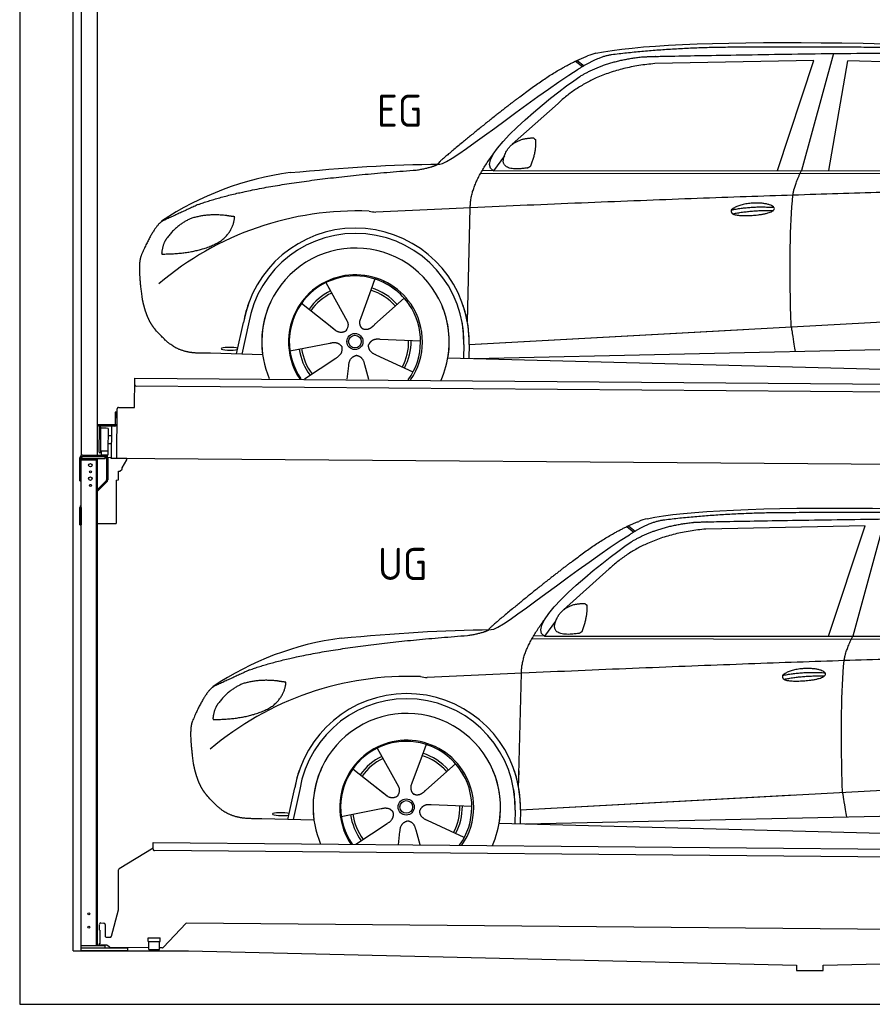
# Model space of a CAD drawing. Header units: millimetres. Extents: x -411 to 6777, y 0 to 6377.
# Tile 1 of 6: x 0 to 3183, y 0 to 3675. Entities that reach past the tile are written whole.
import ezdxf

# ---------------------------------------------------------------- set-up
doc = ezdxf.new("R2010")
doc.units = ezdxf.units.MM
for name, color, linetype, lineweight in [('car', 10, 'Continuous', 25), ('Gebäude', 7, 'Continuous', 25), ('Logo', 7, 'Continuous', 25), ('Plattform', 7, 'Continuous', 25), ('Ständer hinten', 7, 'Continuous', 25)]:
    doc.layers.add(name, color=color, linetype=linetype, lineweight=lineweight)
doc.styles.get("Standard").update_dxf_attribs({"font": 'ISOCP.SHX'})

# ---------------------------------------------------------------- blocks, each defined once
blk = doc.blocks.new('UG Plattfrom Gl550')
at = {"layer": 'Plattform'}
for p, q in [((498.1, 578.8), (498.2, 597.8)), ((498.2, 597.8), (498.3, 603.8)), ((498.3, 603.8), (5435.1, 560.7)), ((371.8, 506.3), (498.1, 583.5)), ((5429.8, 530.7), (503, 573.7)), ((368.7, 352.3), (369.4, 502.1)), ((342.2, 253.9), (368.7, 352.3)), ((297.4, 276.5), (297.6, 298.5)), ((302.6, 303.5), (314.6, 303.4)), ((319.6, 298.3), (319.2, 255.3)), ((621.4, 302.7), (535.3, 212)), ((5347, 261.5), (621.4, 302.7)), ((297.4, 276.5), (299.7, 276.5)), ((299.7, 276.5), (299.3, 225.5)), ((296.9, 220.5), (297, 225.5)), ((325.2, 220.3), (296.9, 220.5)), ((299.3, 225.5), (297, 225.5)), ((324.2, 250.3), (337.3, 250.2)), ((479.6, 234.9), (479.7, 247.9)), ((479.6, 234.9), (524.6, 234.5)), ((479.7, 247.9), (524.7, 247.5)), ((481.8, 204.9), (482.1, 234.9)), ((521.8, 204.6), (522.1, 234.6)), ((524.6, 234.5), (524.7, 247.5)), ((335.5, 213.3), (328.3, 219.2)), ((481.8, 210.9), (338.6, 212.2)), ((481.8, 204.9), (521.8, 204.6)), ((531.7, 210.5), (521.8, 210.6))]:
    blk.add_line(p, q, dxfattribs=at)
for centre, start, end in [((503.1, 578.7), 179.5, 269.5), ((374.4, 502.1), 121.4261, 179.5), ((302.6, 298.5), 89.5, 179.5), ((314.6, 298.4), 359.5, 89.5), ((324.2, 255.3), 179.5, 269.5), ((337.4, 255.2), 269.5, 344.9258), ((325.1, 215.3), 50.8402, 89.5), ((338.6, 217.2), 230.8402, 269.5), ((531.7, 215.5), 269.5, 316.4902)]:
    blk.add_arc(centre, 5, start, end, dxfattribs=at)
blk = doc.blocks.new('Palette EG Gl550')
at = {"layer": 'Plattform'}
for p, q in [((428.6, 2227), (429.5, 2337)), ((429.5, 2337), (5467.3, 2298)), ((5462.1, 2268), (434.2, 2307)), ((356.5, 2210.3), (356.1, 2164.3)), ((363.5, 2210.2), (356.5, 2210.3)), ((358.1, 2163.3), (358.5, 2210.3)), ((362.6, 2037.5), (363.6, 2222.5)), ((368.6, 2227.5), (428.6, 2227)), ((354.1, 2162.3), (292.8, 2162.8)), ((293.1, 2162.8), (293.1, 2157.8)), ((293.1, 2160.8), (355.1, 2160.3)), ((355.1, 2157.3), (293.1, 2157.8)), ((297.3, 2060.5), (298, 2154.5)), ((302, 2154.5), (301.3, 2060.5)), ((330, 2149.4), (329.3, 2065.2)), ((342.6, 2157.4), (341.7, 2037.7)), ((355.1, 2157.3), (355.1, 2160.3)), ((363.1, 2163.2), (358.1, 2163.3)), ((358.2, 2163.3), (363.1, 2163.2)), ((342.3, 2121.9), (329.8, 2122.3)), ((328.9, 2065), (303.9, 2065)), ((303.9, 2065), (303.9, 2050)), ((328.9, 2065), (303.9, 2065)), ((303.9, 2065), (303.9, 2050)), ((328.9, 2065), (328.9, 2050)), ((328.9, 2065), (328.9, 2050)), ((342.1, 2091.7), (329.5, 2091.8)), ((303.9, 2050), (328.9, 2050)), ((328.9, 2050), (303.9, 2050)), ((5465, 1998), (341.7, 2037.7))]:
    blk.add_line(p, q, dxfattribs=at)
for centre, radius, start, end in [((434.3, 2312), 5, 179.556, 269.556), ((368.6, 2222.5), 5, 89.556, 179.556), ((300, 2154.5), 2, 359.3444, 179.3444), ((302.4, 2150.4), 0.4, 179.3444, 271.7264), ((313.4, 1823.4), 326.8, 87.1681, 91.938), ((329.6, 2149.4), 0.4, 359.3444, 86.9565), ((354.1, 2164.3), 2.01, 269.7445, 359.3674), ((355.1, 2163.3), 3, 269.7663, 359.5554), ((355.1, 2163.3), 6, 269.556, 359.556), ((355.1, 2163.3), 6, 269.5566, 359.5553), ((299.3, 2060.5), 2, 179.3444, 359.3444), ((301.7, 2064.6), 0.4, 86.9623, 179.3444), ((302.7, 2073.3), 8.39, 263.3001, 278.0521), ((328.9, 2065.2), 0.4, 267.6536, 359.3444)]:
    blk.add_arc(centre, radius, start, end, dxfattribs=at)
blk = doc.blocks.new('Ständer hinten')
at = {"layer": 'Ständer hinten'}
for p, q in [((229.9, 5062), (229.9, 2048.6)), ((229.9, 5062), (289.9, 5062)), ((289.9, 2050), (289.9, 5062)), ((289.9, 4942), (312.9, 4942)), ((312.9, 4942), (312.9, 4490.7)), ((230, 2040), (230, 2037)), ((230, 2037), (318.9, 2037)), ((318.9, 2045), (235, 2045)), ((318.9, 2045), (318.9, 2037))]:
    blk.add_line(p, q, dxfattribs=at)
blk = doc.blocks.new('Car_EG')
at = {"layer": 'car'}
for p, q in [((3037.9, 3548.8), (2918.5, 3111.9)), ((2075.4, 3520.6), (2101.4, 3500.1)), ((2081.3, 3523.3), (2106.7, 3503.2)), ((2964.5, 3523), (2370.7, 3511.1)), ((2828.5, 3111.9), (2964.5, 3523)), ((3020.2, 3112), (3091, 3521.1)), ((3792.6, 3504.8), (3091, 3521.1)), ((2009.8, 3362.5), (1839, 3210.1)), ((1809.4, 3167), (1768.3, 3111.3)), ((1721.3, 3102.4), (4364.6, 3099.2)), ((1768.3, 3111.3), (1727, 3112.4)), ((1768.3, 3111.3), (4420.2, 3112.7)), ((1671.2, 2547.6), (1682.3, 2973.1)), ((1143.3, 2693.6), (1160.5, 2662.6)), ((1143.5, 2693.6), (1222.8, 2549.9)), ((1325.6, 2707.3), (1310.5, 2665.6)), ((1310.5, 2665.6), (1273.2, 2562.5)), ((1052.3, 2616.4), (1171, 2522.3)), ((1435.9, 2635.1), (1325, 2537)), ((1671.2, 2547.6), (1672.8, 2608.3)), ((810, 2427.3), (835.6, 2544.9)), ((854.1, 2539.5), (829.5, 2426.7)), ((1133.8, 2551.8), (1180.1, 2515.1)), ((1273.2, 2562.5), (1269.4, 2552.2)), ((1677.7, 2463), (3547.7, 2565.1)), ((1677.7, 2463), (2701.8, 2519)), ((1009, 2438.8), (1157.7, 2467.7)), ((1496.5, 2475.5), (1345.2, 2481.8)), ((1658.1, 2462.4), (1656.8, 2412)), ((1677.7, 2463), (1676.5, 2411.5)), ((907, 2424.7), (712.8, 2429.9)), ((1697, 2410.9), (3582.9, 2452.3)), ((1063.5, 2334.5), (1180.5, 2412.2)), ((1468.3, 2359.5), (1331, 2423.5)), ((1598.6, 2413.5), (3647.1, 2360.1)), ((1222.2, 2333.1), (1228.3, 2382.6)), ((1303.4, 2332.4), (1288.2, 2387.1))]:
    blk.add_line(p, q, dxfattribs=at)
for radius in [30.1, 23.6]:
    blk.add_circle((1251.5, 2473.8), radius, dxfattribs=at)
for centre, radius, start, end in [((2188.5, 3379.2), 174.5, 102.3489, 113.0153), ((1156.1, 1991.5), 1122.3, 97.5147, 123.9129), ((1259.2, 1820.1), 1141.2, 87.724, 130.3913), ((1332, 3074.5), 117.4, 256.4608, 268.6636), ((1253.6, 2472.9), 424.2, 10.1481, 170.2223), ((1253.4, 2472.7), 404.8, 358.5419, 170.499), ((1253.6, 2472.9), 350, 350.2258, 187.9239), ((1253.6, 2472.9), 250, 34.003, 143.5989), ((1251.5, 2473.8), 245, 51.7123, 188.2101), ((1251.5, 2473.8), 245, 30.221, 72.4019), ((1251.5, 2473.8), 209.6, 115.7372, 144.8747), ((1251.5, 2473.8), 200.6, 115.5705, 145.0215), ((1251.5, 2473.8), 200.6, 41.1155, 72.9111), ((1251.5, 2473.8), 209.6, 41.1302, 72.8747), ((1253.6, 2472.9), 424.2, 158.9384, 170.2223), ((1253.6, 2472.9), 350, 154.4856, 203.0931), ((1253.6, 2472.9), 350, 154.4856, 157.347), ((1253.6, 2472.9), 250, 143.5989, 213.5789), ((1251.5, 2473.8), 245, 144.4019, 214.6129), ((1253.6, 2472.9), 250, 143.5989, 147.9713), ((1251.5, 2473.8), 245, 143.0042, 147.4925), ((1251.5, 2473.8), 200.6, 41.1155, 44.3784), ((1251.5, 2473.8), 245, 324.3871, 34.5977), ((1253.6, 2472.9), 250, 325.4211, 34.003), ((1253.6, 2472.9), 250, 29.7422, 34.003), ((1253.6, 2472.9), 350, 350.2258, 23.1163), ((1253.6, 2472.9), 424.2, 358.6661, 18.6635), ((1253.6, 2472.9), 350, 335.9069, 11.3993), ((1253.6, 2472.9), 404.6, 358.5068, 9.6777), ((1253.6, 2472.9), 424.2, 358.6661, 9.1695), ((1251.5, 2473.8), 200.6, 331.5904, 1.0215), ((1251.5, 2473.8), 209.6, 331.7372, 0.8747), ((1251.5, 2473.8), 209.6, 187.7372, 216.8747), ((1251.5, 2473.8), 200.6, 187.5904, 217.0215)]:
    blk.add_arc(centre, radius, start, end, dxfattribs=at)
blk.add_ellipse((785.5, 2446.9), major_axis=(33.6, -0.3), ratio=0.157274, start_param=0.513473, end_param=5.704241, dxfattribs=at)
for points, degree in [([(2151.2, 3549.7), (2438.8, 3611.3), (3323.8, 3598), (4495.8, 3534.7)], 3), ([(2681.9, 3572.1), (2439, 3572), (2209.6, 3544.1)], 2), ([(3646, 3557.4), (3297.8, 3576.8), (2681.9, 3572.1)], 2), ([(1866.9, 3386.8), (2008, 3497.1), (2120.2, 3539.8)], 2), ([(2209.6, 3544.1), (2153.4, 3535.1), (2085, 3489.8)], 2), ([(2091.3, 3463.1), (2185.1, 3520.8), (2320.7, 3536)], 2), ([(2370.7, 3511.1), (2146.6, 3491.8), (2009.8, 3362.5)], 2), ([(1568.6, 3135.8), (1604.3, 3132), (1906.5, 3380.9), (2085, 3489.8)], 3), ([(1768.3, 3111.3), (1685.3, 3151.4), (1979.2, 3387.7), (2091.3, 3463.1)], 3), ([(1866.9, 3386.8), (1785.8, 3326.3), (1683.4, 3242.9), (1554.1, 3137.7), (1560, 3135.7)], 4), ([(1817.6, 3184.6), (1834.1, 3214.9), (1876.9, 3229)], 2), ([(1876.9, 3229), (1905.6, 3234.7), (1918.5, 3233.5)], 2), ([(1908.1, 3129.4), (1929.6, 3182.4), (1927, 3227.3)], 2), ([(1918.5, 3233.5), (1924.5, 3227.4), (1927, 3227.3)], 2), ([(1682.3, 2973.1), (1679.9, 3056.7), (1768.8, 3174)], 2), ([(1894.6, 3121.7), (1772.4, 3103), (1817.6, 3184.6)], 2), ([(1009.4, 3104.2), (1205.7, 3122.1), (1390.9, 3135.2), (1568.6, 3135.8)], 3), ([(1480.7, 3113.9), (1533.9, 3121.8), (1559.7, 3134.7)], 2), ([(1894.6, 3121.7), (1900.7, 3123.5), (1908.1, 3129.4)], 2), ([(667.1, 2985.4), (903.7, 3072), (1480.7, 3113.9)], 2), ([(2886.6, 3020), (2889.7, 3051), (2918.5, 3111.9)], 2), ([(4638.8, 3041), (3762.4, 3069.4), (1329.3, 2957.2)], 2), ([(667.1, 2985.4), (532.9, 2923.5)], 1), ([(770, 2944.2), (702.5, 2951.9), (643.1, 2934.4)], 2), ([(802.6, 2939.5), (784.9, 2941.6), (770, 2944.2)], 2), ([(2656.5, 2964.7), (2732, 2980.9), (2815.5, 2974.4)], 2), ([(2661.4, 2950.8), (2735.6, 2964.7), (2813.5, 2963.3)], 2), ([(532.9, 2923.5), (498.2, 2900.8), (453.2, 2793.7)], 2), ([(643.1, 2934.4), (590.8, 2913.7), (552.7, 2863.7)], 2), ([(752.9, 2850.7), (798.9, 2887.7), (802.6, 2939.5)], 2), ([(552.7, 2863.7), (534.5, 2843.9), (529.7, 2802.6)], 2), ([(531, 2800.3), (675.7, 2800.9), (752.9, 2850.7)], 2), ([(453.2, 2793.7), (446.7, 2777.8), (444.7, 2749.3), (445.7, 2716.9), (456.9, 2633.7)], 4), ([(529.7, 2802.6), (533.1, 2802.5), (531, 2800.3)], 2), ([(1171, 2522.3), (1194.3, 2500.4), (1217.6, 2513.8)], 2), ([(1157.7, 2467.7), (1188.4, 2476.4), (1203, 2453.9)], 2), ([(1345.2, 2481.8), (1313.5, 2485.8), (1302.5, 2461.3)], 2), ([(1180.5, 2412.2), (1208.5, 2427.6), (1203, 2453.9)], 2), ([(1331, 2423.5), (1301, 2434.5), (1302.5, 2461.3)], 2), ([(1228.3, 2382.6), (1229.5, 2414.6), (1255.5, 2421.5)], 2), ([(1288.2, 2387.1), (1282.2, 2418.5), (1255.5, 2421.5)], 2)]:
    blk.add_open_spline(points, degree=degree, dxfattribs=at)
for points, degree, knots in [([(2320.7, 3536), (2347.3, 3538), (2486.7, 3539.9), (3508.2, 3560), (4128.4, 3553.6), (4583.8, 3381), (4560.1, 3207.3)], 4, [0.0821318, 0.0821318, 0.0821318, 0.0821318, 0.0821318, 0.258851, 0.508851, 1, 1, 1, 1, 1]), ([(2880.4, 2528.7), (2879.9, 2542.3), (2879.5, 2555.6), (2879.1, 2568.8), (2873.5, 2758.7), (2876, 2909.1), (2886.6, 3020)], 3, [0, 0, 0, 0, 0.064923, 0.064923, 0.064923, 1, 1, 1, 1]), ([(2656.5, 2964.7), (2660.7, 2969.8), (2681.9, 2985.9), (2764.7, 3005.3), (2879.8, 2968.1), (2770.8, 2940.5), (2686, 2941.9), (2651.7, 2945.8), (2656.5, 2964.7)], 5, [0, 0, 0, 0, 0, 0, 0.300106, 0.500106, 0.700106, 1, 1, 1, 1, 1, 1]), ([(456.9, 2633.7), (457.7, 2629.5), (458.6, 2625.3), (459.5, 2621.1), (460.5, 2617.1), (464, 2602.3), (468, 2588.6), (472.4, 2576.1), (477.3, 2564.8)], 4, [0.4914944, 0.4914944, 0.4914944, 0.4914944, 0.4914944, 0.5422469, 0.5422469, 0.5422469, 0.5422469, 0.728655, 0.728655, 0.728655, 0.728655, 0.728655]), ([(476.9, 2565.5), (478.3, 2562.3), (479.7, 2559.2), (481.1, 2556.2), (482.6, 2553.3), (488.2, 2542.2), (494.2, 2532.8), (500.4, 2524.9), (506.9, 2517.4)], 4, [0.7288005, 0.7288005, 0.7288005, 0.7288005, 0.7288005, 0.7843928, 0.7843928, 0.7843928, 0.7843928, 1, 1, 1, 1, 1]), ([(1222.8, 2549.9), (1224.5, 2545.8), (1225.5, 2541.8), (1225.8, 2537.9), (1226.4, 2529.3), (1223.7, 2521.3), (1217.6, 2513.8)], 3, [0.2167758, 0.2167758, 0.2167758, 0.2167758, 0.4600873, 0.4600873, 0.4600873, 1, 1, 1, 1]), ([(1269.4, 2552.2), (1268.8, 2549), (1268.5, 2546), (1268.6, 2543.1), (1269, 2540.3), (1269.7, 2534.5), (1271.7, 2529.2), (1275.3, 2524.6), (1280.2, 2521.6)], 4, [0.3191838, 0.3191838, 0.3191838, 0.3191838, 0.3191838, 0.5438253, 0.5438253, 0.5438253, 0.5438253, 1, 1, 1, 1, 1]), ([(1325, 2537), (1325, 2537), (1325, 2537), (1325, 2537), (1325, 2537), (1315.9, 2527.3), (1305.2, 2517.4), (1290.9, 2515), (1280.2, 2521.6)], 4, [-0.000003, -0.000003, -0.000003, -0.000003, -0.000003, 0, 0, 0, 0, 1, 1, 1, 1, 1]), ([(712.8, 2429.9), (688.1, 2430.6), (632.5, 2427), (596.4, 2440.9), (552.8, 2466), (506.9, 2517.4)], 4, [0, 0, 0, 0, 0, 0.597866, 1, 1, 1, 1, 1]), ([(2880.4, 2528.7), (2881, 2524), (2881.7, 2519.5), (2882.4, 2515.2), (2883, 2511.2), (2883.5, 2507.3), (2884.1, 2503.5), (2888.6, 2473.3), (2892.2, 2451.2), (2894.7, 2437.2)], 3, [-0.000011, -0.000011, -0.000011, -0.000011, 0.107576, 0.107576, 0.107576, 0.206414, 0.206414, 0.206414, 1, 1, 1, 1])]:
    blk.add_open_spline(points, degree=degree, knots=knots, dxfattribs=at)
blk = doc.blocks.new('Car_147')
at = {"layer": 'car'}
for p, q in [((3229.2, 1811.5), (3109.9, 1374.6)), ((2266.8, 1783.3), (2292.7, 1762.8)), ((2272.6, 1786), (2298, 1765.9)), ((3155.8, 1785.7), (2562, 1773.8)), ((3019.9, 1374.6), (3155.8, 1785.7)), ((2201.2, 1625.2), (2030.4, 1472.8)), ((2000.7, 1429.7), (1959.6, 1374)), ((1912.6, 1365.1), (4556, 1361.9)), ((1959.6, 1374), (1918.4, 1375.1)), ((1959.6, 1374), (4611.6, 1375.4)), ((1862.5, 810.3), (1873.6, 1235.8)), ((1334.7, 956.3), (1351.9, 925.3)), ((1334.8, 956.3), (1414.2, 812.6)), ((1517, 970), (1501.9, 928.3)), ((1501.9, 928.3), (1464.5, 825.2)), ((1627.3, 897.8), (1516.3, 799.7)), ((1243.7, 879.1), (1362.3, 785)), ((1862.5, 810.3), (1864.1, 871)), ((1325.2, 814.5), (1371.4, 777.8)), ((1464.5, 825.2), (1460.7, 814.9)), ((1869, 725.7), (3739, 827.8)), ((1001.4, 690), (1027, 807.6)), ((1045.5, 802.2), (1020.9, 689.4)), ((1869, 725.7), (2893.1, 781.7)), ((1687.9, 738.2), (1536.6, 744.5)), ((1200.4, 701.5), (1349, 730.4)), ((1849.4, 725.1), (1848.1, 674.7)), ((1869, 725.7), (1867.8, 674.2)), ((1888.4, 673.6), (3774.2, 715)), ((1098.3, 687.4), (904.1, 692.6)), ((1254.9, 597.2), (1371.8, 674.9)), ((1659.6, 622.2), (1522.4, 686.2)), ((1789.9, 676.2), (3838.5, 622.8)), ((1413.6, 595.8), (1419.7, 645.3)), ((1494.8, 595.1), (1479.5, 649.8))]:
    blk.add_line(p, q, dxfattribs=at)
for radius in [30.1, 23.6]:
    blk.add_circle((1442.9, 736.5), radius, dxfattribs=at)
for centre, radius, start, end in [((2379.8, 1641.9), 174.5, 102.3489, 113.0153), ((1347.5, 254.1), 1122.3, 97.5147, 123.9129), ((1450.6, 82.8), 1141.2, 87.724, 130.3913), ((1523.4, 1337.2), 117.4, 256.4608, 268.6636), ((1445, 735.6), 424.2, 10.1481, 170.2223), ((1444.7, 735.4), 404.8, 358.5419, 170.499), ((1445, 735.6), 350, 350.2258, 187.9239), ((1442.9, 736.5), 245, 51.7123, 188.2101), ((1445, 735.6), 250, 34.003, 143.5989), ((1442.9, 736.5), 245, 30.221, 72.4019), ((1442.9, 736.5), 209.6, 115.7372, 144.8747), ((1442.9, 736.5), 200.6, 41.1155, 72.9111), ((1442.9, 736.5), 209.6, 41.1302, 72.8747), ((1445, 735.6), 424.2, 158.9384, 170.2223), ((1445, 735.6), 350, 154.4856, 203.0931), ((1445, 735.6), 350, 154.4856, 157.347), ((1445, 735.6), 250, 143.5989, 213.5789), ((1445, 735.6), 250, 143.5989, 147.9713), ((1442.9, 736.5), 245, 143.0042, 147.4925), ((1442.9, 736.5), 200.6, 115.5705, 145.0215), ((1442.9, 736.5), 245, 144.4019, 214.6129), ((1442.9, 736.5), 200.6, 41.1155, 44.3784), ((1442.9, 736.5), 245, 324.3871, 34.5977), ((1445, 735.6), 250, 325.4211, 34.003), ((1445, 735.6), 250, 29.7422, 34.003), ((1445, 735.6), 350, 350.2258, 23.1163), ((1445, 735.6), 424.2, 358.6661, 18.6635), ((1445, 735.6), 350, 335.9069, 11.3993), ((1445, 735.6), 404.6, 358.5068, 9.6777), ((1445, 735.6), 424.2, 358.6661, 9.1695), ((1442.9, 736.5), 200.6, 331.5904, 1.0215), ((1442.9, 736.5), 209.6, 331.7372, 0.8747), ((1442.9, 736.5), 209.6, 187.7372, 216.8747), ((1442.9, 736.5), 200.6, 187.5904, 217.0215)]:
    blk.add_arc(centre, radius, start, end, dxfattribs=at)
blk.add_ellipse((976.9, 709.6), major_axis=(33.6, -0.3), ratio=0.157274, start_param=0.513473, end_param=5.704241, dxfattribs=at)
for points, degree in [([(2342.5, 1812.4), (2630.1, 1874), (3515.1, 1860.7), (4687.1, 1797.4)], 3), ([(2058.2, 1649.5), (2199.3, 1759.8), (2311.6, 1802.5)], 2), ([(2401, 1806.8), (2344.7, 1797.8), (2276.3, 1752.5)], 2), ([(2873.2, 1834.8), (2630.4, 1834.7), (2401, 1806.8)], 2), ([(3837.4, 1820.1), (3489.2, 1839.5), (2873.2, 1834.8)], 2), ([(2562, 1773.8), (2337.9, 1754.5), (2201.2, 1625.2)], 2), ([(2282.7, 1725.8), (2376.5, 1783.5), (2512.1, 1798.7)], 2), ([(1760, 1398.5), (1795.6, 1394.7), (2097.9, 1643.6), (2276.3, 1752.5)], 3), ([(1959.6, 1374), (1876.6, 1414.1), (2170.6, 1650.4), (2282.7, 1725.8)], 3), ([(2058.2, 1649.5), (1977.1, 1589), (1874.8, 1505.6), (1745.4, 1400.4), (1751.4, 1398.4)], 4), ([(2009, 1447.3), (2025.5, 1477.6), (2068.2, 1491.7)], 2), ([(2068.2, 1491.7), (2096.9, 1497.4), (2109.8, 1496.2)], 2), ([(2099.5, 1392.1), (2120.9, 1445.1), (2118.3, 1490)], 2), ([(2109.8, 1496.2), (2115.9, 1490.1), (2118.3, 1490)], 2), ([(1873.6, 1235.8), (1871.3, 1319.4), (1960.2, 1436.7)], 2), ([(2086, 1384.4), (1963.8, 1365.7), (2009, 1447.3)], 2), ([(1200.7, 1366.9), (1397, 1384.8), (1582.2, 1397.9), (1760, 1398.5)], 3), ([(1672.1, 1376.6), (1725.2, 1384.5), (1751.1, 1397.4)], 2), ([(858.5, 1248.1), (1095.1, 1334.7), (1672.1, 1376.6)], 2), ([(2086, 1384.4), (2092, 1386.2), (2099.5, 1392.1)], 2), ([(3077.9, 1282.7), (3081.1, 1313.7), (3109.9, 1374.6)], 2), ([(4830.2, 1303.7), (3953.8, 1332.1), (1520.6, 1219.9)], 2), ([(858.5, 1248.1), (724.2, 1186.2)], 1), ([(2847.8, 1227.4), (2923.4, 1243.6), (3006.8, 1237.1)], 2), ([(2852.8, 1213.5), (2926.9, 1227.4), (3004.8, 1226)], 2), ([(724.2, 1186.2), (689.6, 1163.5), (644.6, 1056.4)], 2), ([(834.4, 1197.1), (782.1, 1176.4), (744.1, 1126.4)], 2), ([(961.4, 1206.9), (893.8, 1214.6), (834.4, 1197.1)], 2), ([(944.2, 1113.4), (990.3, 1150.4), (994, 1202.2)], 2), ([(994, 1202.2), (976.3, 1204.3), (961.4, 1206.9)], 2), ([(744.1, 1126.4), (725.8, 1106.6), (721.1, 1065.3)], 2), ([(722.4, 1063), (867.1, 1063.6), (944.2, 1113.4)], 2), ([(644.6, 1056.4), (638.1, 1040.5), (636, 1012), (637.1, 979.6), (648.2, 896.4)], 4), ([(721.1, 1065.3), (724.5, 1065.2), (722.4, 1063)], 2), ([(1362.3, 785), (1385.6, 763.1), (1409, 776.5)], 2), ([(1536.6, 744.5), (1504.9, 748.5), (1493.9, 724)], 2), ([(1349, 730.4), (1379.8, 739.1), (1394.4, 716.6)], 2), ([(1371.8, 674.9), (1399.8, 690.3), (1394.4, 716.6)], 2), ([(1522.4, 686.2), (1492.4, 697.2), (1493.9, 724)], 2), ([(1419.7, 645.3), (1420.9, 677.3), (1446.8, 684.2)], 2), ([(1479.5, 649.8), (1473.5, 681.2), (1446.8, 684.2)], 2)]:
    blk.add_open_spline(points, degree=degree, dxfattribs=at)
for points, degree, knots in [([(2512.1, 1798.7), (2538.6, 1800.7), (2678.1, 1802.6), (3699.5, 1822.7), (4319.8, 1816.3), (4775.2, 1643.7), (4751.5, 1470)], 4, [0.0821318, 0.0821318, 0.0821318, 0.0821318, 0.0821318, 0.258851, 0.508851, 1, 1, 1, 1, 1]), ([(2847.8, 1227.4), (2852.1, 1232.5), (2873.2, 1248.6), (2956.1, 1268), (3071.1, 1230.8), (2962.2, 1203.2), (2877.4, 1204.6), (2843.1, 1208.5), (2847.8, 1227.4)], 5, [0, 0, 0, 0, 0, 0, 0.300106, 0.500106, 0.700106, 1, 1, 1, 1, 1, 1]), ([(3071.7, 791.4), (3071.2, 805), (3070.8, 818.3), (3070.4, 831.5), (3064.8, 1021.4), (3067.3, 1171.8), (3077.9, 1282.7)], 3, [0, 0, 0, 0, 0.064923, 0.064923, 0.064923, 1, 1, 1, 1]), ([(648.2, 896.4), (649.1, 892.2), (650, 888), (650.9, 883.8), (651.9, 879.8), (655.4, 865), (659.4, 851.3), (663.8, 838.8), (668.6, 827.5)], 4, [0.4914944, 0.4914944, 0.4914944, 0.4914944, 0.4914944, 0.5422469, 0.5422469, 0.5422469, 0.5422469, 0.728655, 0.728655, 0.728655, 0.728655, 0.728655]), ([(668.3, 828.2), (669.7, 825), (671.1, 821.9), (672.5, 818.9), (673.9, 816), (679.6, 804.9), (685.5, 795.5), (691.8, 787.6), (698.3, 780.1)], 4, [0.7288005, 0.7288005, 0.7288005, 0.7288005, 0.7288005, 0.7843928, 0.7843928, 0.7843928, 0.7843928, 1, 1, 1, 1, 1]), ([(1414.2, 812.6), (1415.9, 808.5), (1416.8, 804.5), (1417.1, 800.6), (1417.8, 792), (1415.1, 784), (1409, 776.5)], 3, [0.2167758, 0.2167758, 0.2167758, 0.2167758, 0.4600873, 0.4600873, 0.4600873, 1, 1, 1, 1]), ([(1460.7, 814.9), (1460.2, 811.7), (1459.9, 808.7), (1460, 805.8), (1460.3, 803), (1461.1, 797.2), (1463.1, 791.9), (1466.6, 787.3), (1471.5, 784.3)], 4, [0.3191838, 0.3191838, 0.3191838, 0.3191838, 0.3191838, 0.5438253, 0.5438253, 0.5438253, 0.5438253, 1, 1, 1, 1, 1]), ([(904.1, 692.6), (879.5, 693.3), (823.8, 689.7), (787.8, 703.6), (744.1, 728.7), (698.3, 780.1)], 4, [0, 0, 0, 0, 0, 0.597866, 1, 1, 1, 1, 1]), ([(1516.3, 799.7), (1516.3, 799.7), (1516.3, 799.7), (1516.3, 799.7), (1516.3, 799.7), (1507.2, 790), (1496.6, 780.1), (1482.3, 777.7), (1471.5, 784.3)], 4, [-0.000003, -0.000003, -0.000003, -0.000003, -0.000003, 0, 0, 0, 0, 1, 1, 1, 1, 1]), ([(3071.7, 791.4), (3072.4, 786.7), (3073.1, 782.2), (3073.7, 777.9), (3074.3, 773.9), (3074.9, 770), (3075.5, 766.2), (3080, 736), (3083.5, 713.9), (3086, 699.9)], 3, [-0.000011, -0.000011, -0.000011, -0.000011, 0.107576, 0.107576, 0.107576, 0.206414, 0.206414, 0.206414, 1, 1, 1, 1])]:
    blk.add_open_spline(points, degree=degree, knots=knots, dxfattribs=at)
blk = doc.blocks.new('Ständer_hinten_GT185')
at = {"layer": 'Ständer hinten'}
for p, q in [((225, 1954), (225, 2040)), ((230, 200), (230, 2040)), ((319, 2037), (230, 2037)), ((230, 2032), (290, 2032)), ((235, 2050), (319, 2050)), ((319, 2045), (235, 2045)), ((285, 2032), (285, 218)), ((290, 218), (290, 2037)), ((319, 2037), (319, 2045)), ((324, 2040), (324, 1957.2)), ((329, 2040), (328.9, 1957.1)), ((341.8, 2039.5), (329, 2040.6)), ((341.8, 2037.7), (341.8, 2039.5)), ((399.8, 2037.2), (341.8, 2037.7)), ((383, 2001.9), (399.7, 2032.7)), ((399.7, 2032.7), (399.8, 2037.2)), ((369, 1957), (369, 1990.5)), ((369, 1990.5), (374, 1990.5)), ((374, 1990.5), (382.9, 1997.4)), ((382.9, 1997.4), (383, 1997.8)), ((383, 1997.8), (383, 2001.9)), ((225, 1954), (230, 1954)), ((290, 1922.1), (322.5, 1953.6)), ((325.8, 1950), (290, 1915.2)), ((360, 1956.3), (369, 1957)), ((360, 1956.3), (360, 1794)), ((230, 1854.9), (225, 1854.9)), ((225, 1790), (225, 1854.9)), ((228.1, 1862.1), (230, 1864)), ((230, 1854.9), (230, 1790)), ((225, 1790), (230, 1790)), ((290, 1794), (360, 1794)), ((319, 218), (230, 218)), ((404, 210), (230, 210)), ((404, 200), (230, 200)), ((319, 210), (319, 218)), ((404, 200), (404, 210))]:
    blk.add_line(p, q, dxfattribs=at)
for centre, radius in [((264, 2012), 6.5), ((264, 1987), 3.7), ((264, 1962), 6.5), ((264, 1937), 3.7), ((258.6, 338), 3.7), ((258.6, 288), 3.7)]:
    blk.add_circle(centre, radius, dxfattribs=at)
for centre, radius, start, end in [((235, 2040), 10, 90, 180), ((235, 2040), 5, 90, 180), ((319, 2040), 10, 0.0086, 89.9915), ((319, 2040), 5, 0, 90), ((319, 1957.2), 5, 314.0428, 0), ((318.9, 1957.1), 10, 314.1186, 0), ((235, 1854.9), 10, 134.1186, 180)]:
    blk.add_arc(centre, radius, start, end, dxfattribs=at)
blk = doc.blocks.new('Gebäude_355_GT185')
at = {"layer": 'Gebäude'}
for p, q in [((0, 5800), (0, 0)), ((200, 200), (200, 5600)), ((200, 200), (630.1, 200)), ((630.1, 200), (2900, 146.1)), ((3000, 146.1), (5231.6, 200)), ((2900, 146.1), (2900, 126.1)), ((2900, 126.1), (3000, 126.1)), ((3000, 126.1), (3000, 146.1)), ((0, 0), (5900, 0))]:
    blk.add_line(p, q, dxfattribs=at)

msp = doc.modelspace()

# ---------------------------------------------------------------- block references
for name in ['Gebäude_355_GT185', 'Car_EG', 'Car_147']:
    msp.add_blockref(name, (0, 0))
at = {"layer": 'Plattform'}
for name in ['Palette EG Gl550', 'UG Plattfrom Gl550']:
    msp.add_blockref(name, (0, 0), dxfattribs=at)
at = {"layer": 'Ständer hinten'}
for name in ['Ständer hinten', 'Ständer_hinten_GT185']:
    msp.add_blockref(name, (0, 0), dxfattribs=at)

# ---------------------------------------------------------------- texts
msp.add_text('UG', height=120).set_placement((1337.66, 1583.58))
at = {"layer": 'Logo'}
msp.add_text('EG', height=120, dxfattribs=at).set_placement((1334, 3275.32))

doc.saveas('drawing.dxf')
